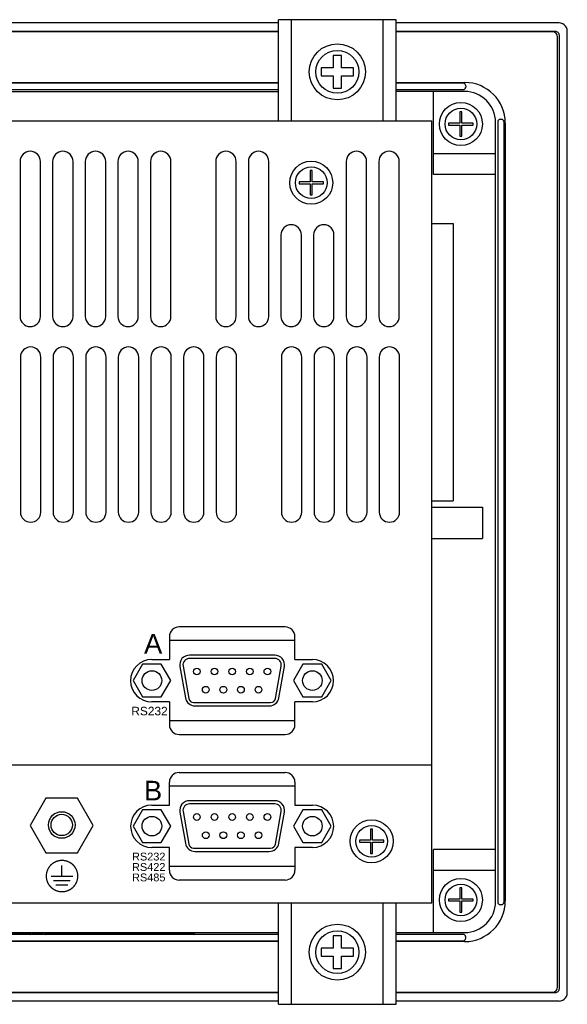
# Model space of a CAD drawing. Extents: x 71.9 to 121.4, y -23.3 to 40.1.
# Tile 2 of 17: x 81.6 to 84.9, y -16 to -9.9. Entities that reach past the tile are written whole.
import ezdxf

# ---------------------------------------------------------------- set-up
doc = ezdxf.new("R2010")
doc.units = 0
doc.header["$LTSCALE"] = 1.21
doc.header["$MEASUREMENT"] = 0
doc.layers.get('0').update_dxf_attribs({"linetype": 'CONTINUOUS'})
for name, color, linetype in [('BEZ_10', 7, 'CONTINUOUS'), ('tags', 7, 'CONTINUOUS'), ('WHITE', 7, 'CONTINUOUS')]:
    doc.layers.add(name, color=color, linetype=linetype)

msp = doc.modelspace()

# ---------------------------------------------------------------- linework, layer by layer
at = {"color": 7, "linetype": 'Continuous'}
for p, q in [((83.1487, -10.5336), (83.1487, -9.9136)), ((83.8687, -9.9136), (83.1487, -9.9136)), ((83.2277, -10.5336), (83.2277, -9.9136)), ((83.7897, -10.5336), (83.7897, -9.9136)), ((83.8687, -10.5336), (83.8687, -9.9136)), ((83.1487, -9.9886), (79.2787, -9.9886)), ((84.8287, -9.9886), (83.8687, -9.9886)), ((84.8587, -15.8486), (84.8587, -10.0186)), ((83.4837, -10.1336), (83.4837, -10.2086)), ((83.5337, -10.1336), (83.4837, -10.1336)), ((83.5337, -10.2086), (83.5337, -10.1336)), ((83.4087, -10.2086), (83.4087, -10.2586)), ((83.4837, -10.2086), (83.4087, -10.2086)), ((83.4087, -10.2586), (83.4837, -10.2586)), ((83.4837, -10.2586), (83.4837, -10.3336)), ((83.6087, -10.2086), (83.5337, -10.2086)), ((83.5337, -10.3336), (83.5337, -10.2586)), ((83.5337, -10.2586), (83.6087, -10.2586)), ((83.6087, -10.2586), (83.6087, -10.2086)), ((79.2787, -10.2986), (83.1487, -10.2986)), ((83.8687, -10.2986), (84.2887, -10.2986)), ((79.2787, -10.3536), (83.1487, -10.3536)), ((83.4837, -10.3336), (83.5337, -10.3336)), ((84.2887, -10.3536), (83.8687, -10.3536)), ((84.0987, -10.8636), (84.0987, -10.3536)), ((84.2722, -10.4786), (84.2602, -10.4786)), ((84.2602, -10.4786), (84.2602, -10.5476)), ((84.2722, -10.5476), (84.2722, -10.4786)), ((78.1687, -10.5336), (84.0887, -10.5336)), ((84.0887, -15.3336), (84.0887, -10.5336)), ((84.2602, -10.5476), (84.1912, -10.5476)), ((84.1912, -10.5476), (84.1912, -10.5596)), ((84.1912, -10.5596), (84.2602, -10.5596)), ((84.2602, -10.5596), (84.2602, -10.6286)), ((84.3412, -10.5476), (84.2722, -10.5476)), ((84.2722, -10.5596), (84.3412, -10.5596)), ((84.2722, -10.6286), (84.2722, -10.5596)), ((84.3412, -10.5596), (84.3412, -10.5476)), ((84.4787, -15.3236), (84.4787, -10.5436)), ((84.5387, -10.5486), (84.5387, -15.3186)), ((84.2602, -10.6286), (84.2722, -10.6286)), ((84.0987, -10.7336), (84.4787, -10.7336)), ((81.5632, -10.7836), (81.5632, -11.7336)), ((81.6882, -11.7336), (81.6882, -10.7836)), ((81.7632, -10.7836), (81.7632, -11.7336)), ((81.8882, -11.7336), (81.8882, -10.7836)), ((81.9632, -10.7836), (81.9632, -11.7336)), ((82.0882, -11.7336), (82.0882, -10.7836)), ((82.1632, -10.7836), (82.1632, -11.7336)), ((82.2882, -11.7336), (82.2882, -10.7836)), ((82.3632, -10.7836), (82.3632, -11.7336)), ((82.4882, -11.7336), (82.4882, -10.7836)), ((82.7632, -10.7836), (82.7632, -11.7336)), ((82.8882, -11.7336), (82.8882, -10.7836)), ((82.9632, -10.7836), (82.9632, -11.7336)), ((83.0882, -11.7336), (83.0882, -10.7836)), ((83.5632, -10.7836), (83.5632, -11.7336)), ((83.6882, -11.7336), (83.6882, -10.7836)), ((83.7632, -10.7836), (83.7632, -11.7336)), ((83.8882, -11.7336), (83.8882, -10.7836)), ((83.3427, -10.8386), (83.3427, -10.9076)), ((83.3547, -10.8386), (83.3427, -10.8386)), ((83.3547, -10.9076), (83.3547, -10.8386)), ((84.4787, -10.8636), (84.0987, -10.8636)), ((83.2737, -10.9076), (83.2737, -10.9196)), ((83.3427, -10.9076), (83.2737, -10.9076)), ((83.2737, -10.9196), (83.3427, -10.9196)), ((83.3427, -10.9196), (83.3427, -10.9886)), ((83.4237, -10.9076), (83.3547, -10.9076)), ((83.3547, -10.9886), (83.3547, -10.9196)), ((83.3547, -10.9196), (83.4237, -10.9196)), ((83.4237, -10.9196), (83.4237, -10.9076)), ((83.3427, -10.9886), (83.3547, -10.9886)), ((84.0887, -11.1646), (84.2187, -11.1646)), ((84.2187, -11.1646), (84.2187, -12.8646)), ((83.1632, -11.2336), (83.1632, -11.7336)), ((83.2882, -11.7336), (83.2882, -11.2336)), ((83.3632, -11.2336), (83.3632, -11.7336)), ((83.4882, -11.7336), (83.4882, -11.2336)), ((81.5657, -11.9836), (81.5657, -12.9336)), ((81.6907, -12.9336), (81.6907, -11.9836)), ((81.7657, -11.9836), (81.7657, -12.9336)), ((81.8907, -12.9336), (81.8907, -11.9836)), ((81.9657, -11.9836), (81.9657, -12.9336)), ((82.0907, -12.9336), (82.0907, -11.9836)), ((82.1657, -11.9836), (82.1657, -12.9336)), ((82.2907, -12.9336), (82.2907, -11.9836)), ((82.3657, -11.9836), (82.3657, -12.9336)), ((82.4907, -12.9336), (82.4907, -11.9836)), ((82.5657, -11.9836), (82.5657, -12.9336)), ((82.6892, -12.5201), (82.6892, -11.9703)), ((82.6907, -12.9336), (82.6907, -11.9836)), ((82.7657, -11.9836), (82.7657, -12.9336)), ((82.8907, -12.9336), (82.8907, -11.9836)), ((83.1657, -11.9836), (83.1657, -12.9336)), ((83.2907, -12.9336), (83.2907, -11.9836)), ((83.3657, -11.9836), (83.3657, -12.9336)), ((83.4907, -12.9336), (83.4907, -11.9836)), ((83.5657, -11.9836), (83.5657, -12.9336)), ((83.6907, -12.9336), (83.6907, -11.9836)), ((83.7657, -11.9836), (83.7657, -12.9336)), ((83.8907, -12.9336), (83.8907, -11.9836)), ((84.0887, -12.8646), (84.2187, -12.8646)), ((84.0887, -12.9036), (84.3987, -12.9036)), ((84.3987, -12.9036), (84.3987, -13.0966)), ((84.0887, -13.0966), (84.3987, -13.0966)), ((83.1887, -13.6386), (82.5387, -13.6386)), ((82.4787, -13.6986), (82.4787, -13.8386)), ((83.2487, -13.8386), (83.2487, -13.6986)), ((82.4787, -13.7206), (83.2487, -13.7206)), ((83.1252, -13.8116), (82.6022, -13.8116)), ((83.1252, -13.8316), (82.6022, -13.8316)), ((82.314, -13.8676), (82.2563, -13.9676)), ((82.4295, -13.8676), (82.314, -13.8676)), ((82.3707, -13.8386), (82.4787, -13.8386)), ((82.4872, -13.9676), (82.4295, -13.8676)), ((82.5431, -13.882), (82.5768, -14.073)), ((82.5628, -13.8785), (82.598, -14.0778)), ((83.1295, -14.0778), (83.1646, -13.8785)), ((83.1506, -14.073), (83.1843, -13.882)), ((83.298, -13.8676), (83.2403, -13.9676)), ((83.2487, -13.8386), (83.3557, -13.8386)), ((83.4135, -13.8676), (83.298, -13.8676)), ((83.4712, -13.9676), (83.4135, -13.8676)), ((82.2563, -13.9676), (82.314, -14.0676)), ((82.4295, -14.0676), (82.4872, -13.9676)), ((83.2403, -13.9676), (83.298, -14.0676)), ((83.4135, -14.0676), (83.4712, -13.9676)), ((82.314, -14.0676), (82.4295, -14.0676)), ((83.298, -14.0676), (83.4135, -14.0676)), ((82.4787, -14.0986), (82.3707, -14.0986)), ((82.4787, -14.0986), (82.4787, -14.2386)), ((82.6275, -14.1026), (83.0999, -14.1026)), ((82.6359, -14.1226), (83.0915, -14.1226)), ((83.3557, -14.0986), (83.2487, -14.0986)), ((83.2487, -14.2386), (83.2487, -14.0986)), ((83.2487, -14.2146), (82.4787, -14.2146)), ((82.5387, -14.2986), (83.1887, -14.2986)), ((78.1687, -14.4836), (84.0887, -14.4836)), ((82.5387, -14.5316), (83.1887, -14.5316)), ((82.4787, -14.7316), (82.4787, -14.5916)), ((82.4787, -14.6136), (83.2487, -14.6136)), ((83.2487, -14.5916), (83.2487, -14.7316)), ((81.7221, -14.6899), (81.6254, -14.8574)), ((81.9155, -14.6899), (81.7221, -14.6899)), ((82.0123, -14.8574), (81.9155, -14.6899)), ((82.3712, -14.7316), (82.4787, -14.7316)), ((83.1252, -14.7046), (82.6022, -14.7046)), ((83.1252, -14.7246), (82.6022, -14.7246)), ((83.2487, -14.7316), (83.3562, -14.7316)), ((82.314, -14.7606), (82.2563, -14.8606)), ((82.4295, -14.7606), (82.314, -14.7606)), ((82.4872, -14.8606), (82.4295, -14.7606)), ((82.5431, -14.775), (82.5768, -14.966)), ((82.5628, -14.7715), (82.598, -14.9708)), ((83.1295, -14.9708), (83.1646, -14.7715)), ((83.1506, -14.966), (83.1843, -14.775)), ((83.298, -14.7606), (83.2403, -14.8606)), ((83.4135, -14.7606), (83.298, -14.7606)), ((83.4712, -14.8606), (83.4135, -14.7606)), ((81.6254, -14.8574), (81.7221, -15.0249)), ((81.9155, -15.0249), (82.0123, -14.8574)), ((82.2563, -14.8606), (82.314, -14.9606)), ((82.4295, -14.9606), (82.4872, -14.8606)), ((83.2403, -14.8606), (83.298, -14.9606)), ((83.4135, -14.9606), (83.4712, -14.8606)), ((83.7247, -14.8786), (83.7127, -14.8786)), ((83.7127, -14.8786), (83.7127, -14.9476)), ((83.7247, -14.9476), (83.7247, -14.8786)), ((82.314, -14.9606), (82.4295, -14.9606)), ((83.298, -14.9606), (83.4135, -14.9606)), ((83.7127, -14.9476), (83.6437, -14.9476)), ((83.6437, -14.9476), (83.6437, -14.9596)), ((83.6437, -14.9596), (83.7127, -14.9596)), ((83.7127, -14.9596), (83.7127, -15.0286)), ((83.7937, -14.9476), (83.7247, -14.9476)), ((83.7247, -14.9596), (83.7937, -14.9596)), ((83.7247, -15.0286), (83.7247, -14.9596)), ((83.7937, -14.9596), (83.7937, -14.9476)), ((81.7221, -15.0249), (81.9155, -15.0249)), ((82.4787, -14.9916), (82.3712, -14.9916)), ((82.4787, -15.1316), (82.4787, -14.9916)), ((82.6275, -14.9956), (83.0999, -14.9956)), ((82.6359, -15.0156), (83.0915, -15.0156)), ((83.3562, -14.9916), (83.2487, -14.9916)), ((83.2487, -14.9916), (83.2487, -15.1316)), ((83.7127, -15.0286), (83.7247, -15.0286)), ((84.4787, -15.0036), (84.0987, -15.0036)), ((84.0987, -15.5136), (84.0987, -15.0036)), ((83.2487, -15.1076), (82.4787, -15.1076)), ((84.4787, -15.1336), (84.0987, -15.1336)), ((83.1887, -15.1916), (82.5387, -15.1916)), ((84.2722, -15.2386), (84.2602, -15.2386)), ((84.2602, -15.2386), (84.2602, -15.3076)), ((84.2722, -15.3076), (84.2722, -15.2386)), ((84.0887, -15.3336), (78.1687, -15.3336)), ((83.1487, -15.9536), (83.1487, -15.3336)), ((83.2277, -15.9536), (83.2277, -15.3336)), ((83.7897, -15.9536), (83.7897, -15.3336)), ((83.8687, -15.9536), (83.8687, -15.3336)), ((84.2602, -15.3076), (84.1912, -15.3076)), ((84.1912, -15.3076), (84.1912, -15.3196)), ((84.1912, -15.3196), (84.2602, -15.3196)), ((84.2602, -15.3196), (84.2602, -15.3886)), ((84.3412, -15.3076), (84.2722, -15.3076)), ((84.2722, -15.3196), (84.3412, -15.3196)), ((84.2722, -15.3886), (84.2722, -15.3196)), ((84.3412, -15.3196), (84.3412, -15.3076)), ((84.2602, -15.3886), (84.2722, -15.3886)), ((79.2787, -15.5136), (83.1487, -15.5136)), ((83.8687, -15.5136), (84.2887, -15.5136)), ((83.1487, -15.5686), (79.2787, -15.5686)), ((83.5337, -15.5336), (83.4837, -15.5336)), ((83.4837, -15.5336), (83.4837, -15.6086)), ((83.5337, -15.6086), (83.5337, -15.5336)), ((84.2887, -15.5686), (83.8687, -15.5686)), ((83.4837, -15.6086), (83.4087, -15.6086)), ((83.4087, -15.6086), (83.4087, -15.6586)), ((83.6087, -15.6086), (83.5337, -15.6086)), ((83.6087, -15.6586), (83.6087, -15.6086)), ((83.4087, -15.6586), (83.4837, -15.6586)), ((83.4837, -15.6586), (83.4837, -15.7336)), ((83.5337, -15.6586), (83.6087, -15.6586)), ((83.5337, -15.7336), (83.5337, -15.6586)), ((83.4837, -15.7336), (83.5337, -15.7336)), ((79.2787, -15.8786), (83.1487, -15.8786)), ((83.8687, -15.8786), (84.8287, -15.8786)), ((83.1487, -15.9536), (83.8687, -15.9536))]:
    msp.add_line(p, q, dxfattribs=at)
for centre, radius in [((83.5087, -10.2336), 0.172), ((83.5087, -10.2336), 0.1317), ((84.2662, -10.5536), 0.132), ((84.2662, -10.5536), 0.097), ((83.3487, -10.9136), 0.132), ((83.3487, -10.9136), 0.097), ((82.6477, -13.9116), 0.0205), ((82.7557, -13.9116), 0.0205), ((82.8637, -13.9116), 0.0205), ((82.9717, -13.9116), 0.0205), ((83.0797, -13.9116), 0.0205), ((82.3717, -13.9676), 0.06), ((83.3557, -13.9676), 0.06), ((82.7017, -14.0236), 0.0205), ((82.8097, -14.0236), 0.0205), ((82.9177, -14.0236), 0.0205), ((83.0257, -14.0236), 0.0205), ((81.8187, -14.8536), 0.0815), ((81.8187, -14.8536), 0.0654), ((82.6477, -14.8046), 0.0205), ((82.7557, -14.8046), 0.0205), ((82.8637, -14.8046), 0.0205), ((82.9717, -14.8046), 0.0205), ((83.0797, -14.8046), 0.0205), ((82.3717, -14.8606), 0.06), ((83.3557, -14.8606), 0.06), ((83.7187, -14.9536), 0.132), ((83.7187, -14.9536), 0.097), ((82.7017, -14.9166), 0.0205), ((82.8097, -14.9166), 0.0205), ((82.9177, -14.9166), 0.0205), ((83.0257, -14.9166), 0.0205), ((84.2662, -15.3136), 0.132), ((84.2662, -15.3136), 0.097), ((83.5087, -15.6336), 0.172), ((83.5087, -15.6336), 0.1317)]:
    msp.add_circle(centre, radius, dxfattribs=at)
for centre, radius, start, end in [((84.8287, -10.0186), 0.03, 0, 90), ((84.2887, -10.5486), 0.25, 0, 90), ((84.2887, -10.5436), 0.19, 0, 90), ((81.6257, -10.7836), 0.0625, 0, 180), ((81.8257, -10.7836), 0.0625, 0, 180), ((82.0257, -10.7836), 0.0625, 0, 180), ((82.2257, -10.7836), 0.0625, 0, 180), ((82.4257, -10.7836), 0.0625, 0, 180), ((82.8257, -10.7836), 0.0625, 0, 180), ((83.0257, -10.7836), 0.0625, 0, 180), ((83.6257, -10.7836), 0.0625, 0, 180), ((83.8257, -10.7836), 0.0625, 0, 180), ((83.2257, -11.2336), 0.0625, 0, 180), ((83.4257, -11.2336), 0.0625, 0, 180), ((81.6257, -11.7336), 0.0625, 180, 0), ((81.8257, -11.7336), 0.0625, 180, 0), ((82.0257, -11.7336), 0.0625, 180, 0), ((82.2257, -11.7336), 0.0625, 180, 0), ((82.4257, -11.7336), 0.0625, 180, 0), ((82.8257, -11.7336), 0.0625, 180, 0), ((83.0257, -11.7336), 0.0625, 180, 0), ((83.2257, -11.7336), 0.0625, 180, 0), ((83.4257, -11.7336), 0.0625, 180, 0), ((83.6257, -11.7336), 0.0625, 180, 0), ((83.8257, -11.7336), 0.0625, 180, 0), ((81.6282, -11.9836), 0.0625, 0, 180), ((81.8282, -11.9836), 0.0625, 0, 180), ((82.0282, -11.9836), 0.0625, 0, 180), ((82.2282, -11.9836), 0.0625, 0, 180), ((82.4282, -11.9836), 0.0625, 0, 180), ((82.6282, -11.9836), 0.0625, 0, 180), ((82.8282, -11.9836), 0.0625, 0, 180), ((83.2282, -11.9836), 0.0625, 0, 180), ((83.4282, -11.9836), 0.0625, 0, 180), ((83.6282, -11.9836), 0.0625, 0, 180), ((83.8282, -11.9836), 0.0625, 0, 180), ((81.6282, -12.9336), 0.0625, 180, 0), ((81.8282, -12.9336), 0.0625, 180, 0), ((82.0282, -12.9336), 0.0625, 180, 0), ((82.2282, -12.9336), 0.0625, 180, 0), ((82.4282, -12.9336), 0.0625, 180, 360), ((82.6282, -12.9336), 0.0625, 180, 0), ((82.8282, -12.9336), 0.0625, 180, 0), ((83.2282, -12.9336), 0.0625, 180, 0), ((83.4282, -12.9336), 0.0625, 180, 360), ((83.6282, -12.9336), 0.0625, 180, 360), ((83.8282, -12.9336), 0.0625, 180, 0), ((82.5387, -13.6986), 0.06, 90, 180), ((83.1887, -13.6986), 0.06, 0, 90), ((82.6022, -13.8716), 0.06, 90, 190), ((82.6022, -13.8716), 0.04, 90, 190), ((83.1252, -13.8716), 0.06, 350, 90), ((83.1252, -13.8716), 0.04, 350, 90), ((82.3707, -13.9686), 0.13, 90, 270), ((83.3557, -13.9686), 0.13, 270, 90), ((82.6359, -14.0626), 0.06, 190, 270), ((83.0915, -14.0626), 0.06, 270, 350), ((82.6275, -14.0726), 0.03, 190, 270), ((83.0999, -14.0726), 0.03, 270, 350), ((82.5387, -14.2386), 0.06, 180, 270), ((83.1887, -14.2386), 0.06, 270, 0), ((82.5387, -14.5916), 0.06, 90, 180), ((83.1887, -14.5916), 0.06, 0, 90), ((82.3712, -14.8616), 0.13, 90, 270), ((82.6022, -14.7646), 0.06, 90, 190), ((82.6022, -14.7646), 0.04, 90, 190), ((83.1252, -14.7646), 0.06, 350, 90), ((83.1252, -14.7646), 0.04, 350, 90), ((83.3562, -14.8616), 0.13, 270, 90), ((82.6359, -14.9556), 0.06, 190, 270), ((82.6275, -14.9656), 0.03, 190, 270), ((83.0915, -14.9556), 0.06, 270, 350), ((83.0999, -14.9656), 0.03, 270, 350), ((82.5387, -15.1316), 0.06, 180, 270), ((83.1887, -15.1316), 0.06, 270, 0), ((84.2887, -15.3186), 0.25, 270, 0), ((84.2887, -15.3236), 0.19, 270, 0), ((84.8287, -15.8486), 0.03, 270, 0)]:
    msp.add_arc(centre, radius, start, end, dxfattribs=at)
at = {"layer": 'BEZ_10', "color": 7, "linetype": 'Continuous'}
for p, q in [((83.1487, -9.9336), (79.2787, -9.9336)), ((84.8687, -9.9336), (83.8687, -9.9336)), ((79.2787, -9.9836), (83.1487, -9.9836)), ((83.8687, -9.9836), (84.8429, -9.9836)), ((84.8679, -10.0084), (84.8679, -15.8587)), ((84.9187, -15.8839), (84.9187, -9.9833)), ((83.1487, -10.3035), (79.2787, -10.3035)), ((84.2807, -10.3035), (83.8687, -10.3035)), ((84.2957, -10.3185), (84.2957, -10.3271)), ((79.2787, -10.3421), (83.1487, -10.3421)), ((83.8687, -10.3421), (84.2807, -10.3421)), ((84.2194, -10.3532), (83.8687, -10.3532)), ((84.4923, -10.5401), (84.4923, -15.3271)), ((84.5157, -10.5251), (84.5073, -10.5251)), ((84.5307, -15.3271), (84.5307, -10.5401)), ((84.5073, -15.3421), (84.5157, -15.3421)), ((81.2688, -15.5185), (81.6237, -15.5185)), ((81.6299, -15.5248), (81.6237, -15.5185)), ((81.7064, -15.5198), (81.641, -15.5198)), ((81.7238, -15.5185), (81.7175, -15.5248)), ((82.5399, -15.5248), (82.5338, -15.5186)), ((82.6164, -15.5198), (82.551, -15.5198)), ((82.6337, -15.5186), (82.6275, -15.5248)), ((83.1487, -15.5251), (79.2787, -15.5251)), ((79.2787, -15.5636), (83.1487, -15.5636)), ((84.2807, -15.5251), (83.8687, -15.5251)), ((83.8687, -15.5636), (84.2807, -15.5636)), ((84.2957, -15.5486), (84.2957, -15.5401)), ((83.1487, -15.8836), (79.2787, -15.8836)), ((84.8429, -15.8836), (83.8687, -15.8836)), ((83.1487, -15.9336), (79.2787, -15.9336)), ((84.8687, -15.9336), (83.8687, -15.9336))]:
    msp.add_line(p, q, dxfattribs=at)
for points in [[(84.9187, -9.9833), (84.9175, -9.9722), (84.9138, -9.9617), (84.9079, -9.9523), (84.9, -9.9444), (84.8905, -9.9385), (84.8799, -9.9348), (84.8687, -9.9336)], [(84.8429, -9.9836), (84.8478, -9.9841), (84.8524, -9.9855), (84.8568, -9.9877), (84.8606, -9.9908), (84.8637, -9.9946), (84.866, -9.9989), (84.8674, -10.0036), (84.8679, -10.0084)], [(84.2957, -10.3185), (84.2954, -10.3156), (84.2945, -10.3127), (84.2931, -10.3101), (84.2913, -10.3079), (84.289, -10.306), (84.2864, -10.3046), (84.2836, -10.3038), (84.2807, -10.3035)], [(84.2807, -10.3421), (84.2836, -10.3418), (84.2864, -10.3409), (84.289, -10.3395), (84.2913, -10.3377), (84.2931, -10.3354), (84.2945, -10.3328), (84.2954, -10.33), (84.2957, -10.3271)], [(84.5073, -10.5251), (84.5043, -10.5254), (84.5015, -10.5262), (84.4989, -10.5276), (84.4966, -10.5295), (84.4948, -10.5318), (84.4934, -10.5344), (84.4925, -10.5372), (84.4923, -10.5401)], [(84.5307, -10.5401), (84.5304, -10.5372), (84.5296, -10.5344), (84.5282, -10.5318), (84.5263, -10.5295), (84.5241, -10.5276), (84.5215, -10.5262), (84.5187, -10.5254), (84.5157, -10.5251)], [(84.4923, -15.3271), (84.4925, -15.33), (84.4934, -15.3328), (84.4948, -15.3354), (84.4966, -15.3377), (84.4989, -15.3395), (84.5015, -15.3409), (84.5043, -15.3418), (84.5073, -15.3421)], [(84.5157, -15.3421), (84.5187, -15.3418), (84.5215, -15.3409), (84.5241, -15.3395), (84.5263, -15.3377), (84.5282, -15.3354), (84.5296, -15.3328), (84.5304, -15.33), (84.5307, -15.3271)], [(81.6237, -15.5185), (81.6237, -15.5178), (81.6237, -15.516), (81.6237, -15.5135)], [(81.6237, -15.5185), (81.6273, -15.5181), (81.631, -15.5166)], [(81.6299, -15.5248), (81.6338, -15.5243), (81.6376, -15.5226), (81.641, -15.5198)], [(81.631, -15.5166), (81.6343, -15.5141), (81.6347, -15.5136)], [(81.6443, -15.5136), (81.6439, -15.5151), (81.6427, -15.5176), (81.641, -15.5198)], [(81.7064, -15.5198), (81.7048, -15.5176), (81.7035, -15.5151), (81.7031, -15.5136)], [(81.7064, -15.5198), (81.7098, -15.5226), (81.7136, -15.5243), (81.7175, -15.5248)], [(81.7128, -15.5136), (81.7131, -15.5141), (81.7164, -15.5166)], [(81.7164, -15.5166), (81.7201, -15.5181), (81.7238, -15.5185)], [(81.7238, -15.5185), (81.7238, -15.5178), (81.7238, -15.516), (81.7238, -15.5135)], [(81.7238, -15.5185), (82.1288, -15.5186), (82.5338, -15.5186)], [(82.5338, -15.5186), (82.5338, -15.5179), (82.5338, -15.5161), (82.5339, -15.5136)], [(82.5338, -15.5186), (82.5374, -15.5182), (82.5411, -15.5167)], [(82.5399, -15.5248), (82.5438, -15.5243), (82.5476, -15.5226), (82.551, -15.5198)], [(82.5411, -15.5167), (82.5444, -15.5142), (82.5449, -15.5136)], [(82.5543, -15.5136), (82.5539, -15.5151), (82.5527, -15.5176), (82.551, -15.5198)], [(82.6164, -15.5198), (82.6148, -15.5176), (82.6135, -15.5151), (82.6131, -15.5136)], [(82.6164, -15.5198), (82.6198, -15.5226), (82.6236, -15.5243), (82.6275, -15.5248)], [(82.6226, -15.5136), (82.623, -15.5142), (82.6263, -15.5167)], [(82.6263, -15.5167), (82.63, -15.5182), (82.6337, -15.5186)], [(82.6337, -15.5186), (82.6337, -15.5179), (82.6338, -15.5161), (82.6338, -15.5136)], [(84.2957, -15.5401), (84.2954, -15.5372), (84.2945, -15.5344), (84.2931, -15.5318), (84.2913, -15.5295), (84.289, -15.5276), (84.2864, -15.5262), (84.2836, -15.5254), (84.2807, -15.5251)], [(84.2807, -15.5636), (84.2836, -15.5633), (84.2864, -15.5624), (84.289, -15.5611), (84.2913, -15.5592), (84.2931, -15.5569), (84.2945, -15.5543), (84.2954, -15.5515), (84.2957, -15.5486)], [(84.8679, -15.8587), (84.8674, -15.8636), (84.866, -15.8683), (84.8637, -15.8726), (84.8606, -15.8763), (84.8568, -15.8794), (84.8524, -15.8817), (84.8478, -15.8831), (84.8429, -15.8836)], [(84.8687, -15.9336), (84.8799, -15.9323), (84.8905, -15.9286), (84.9, -15.9227), (84.9079, -15.9148), (84.9138, -15.9055), (84.9175, -15.8949), (84.9187, -15.8839)]]:
    msp.add_lwpolyline(points, dxfattribs=at)
at = {"layer": 'tags', "const_width": 0.008, "flags": 128}
msp.add_lwpolyline([(81.7243, -15.1669, 1), (81.917, -15.1669, 1)], format="xyb", close=True, dxfattribs=at)
for points in [[(81.818, -15.1019), (81.818, -15.1683)], [(81.7526, -15.1683), (81.8884, -15.1683)], [(81.7668, -15.1947), (81.8712, -15.1947)], [(81.782, -15.2211), (81.857, -15.2211)]]:
    msp.add_lwpolyline(points, dxfattribs=at)

# ---------------------------------------------------------------- texts
at = {"layer": 'tags', "char_height": 0.12, "width": 0.0736, "attachment_point": 1}
for s, insert in [('{\\fArial|b0|i0|c0|p34;A}', (82.3236, -13.6819)), ('{\\fArial|b0|i0|c0|p34;B}', (82.3229, -14.5827))]:
    msp.add_mtext(s, dxfattribs=dict(at, insert=insert))
at = {"layer": 'WHITE', "insert": (82.2453, -14.1286), "char_height": 0.052272, "width": 1.3068, "attachment_point": 1}
msp.add_mtext('{\\fArial|b0|i0|c0|p34;RS232}', dxfattribs=at)
at = {"layer": 'WHITE', "insert": (82.2498, -15.0233), "char_height": 0.048, "width": 1.2, "attachment_point": 1, "line_spacing_factor": 0.8}
msp.add_mtext('{\\fArial|b0|i0|c0|p34;RS232\\PRS422\\PRS485}', dxfattribs=at)

doc.saveas('drawing.dxf')
